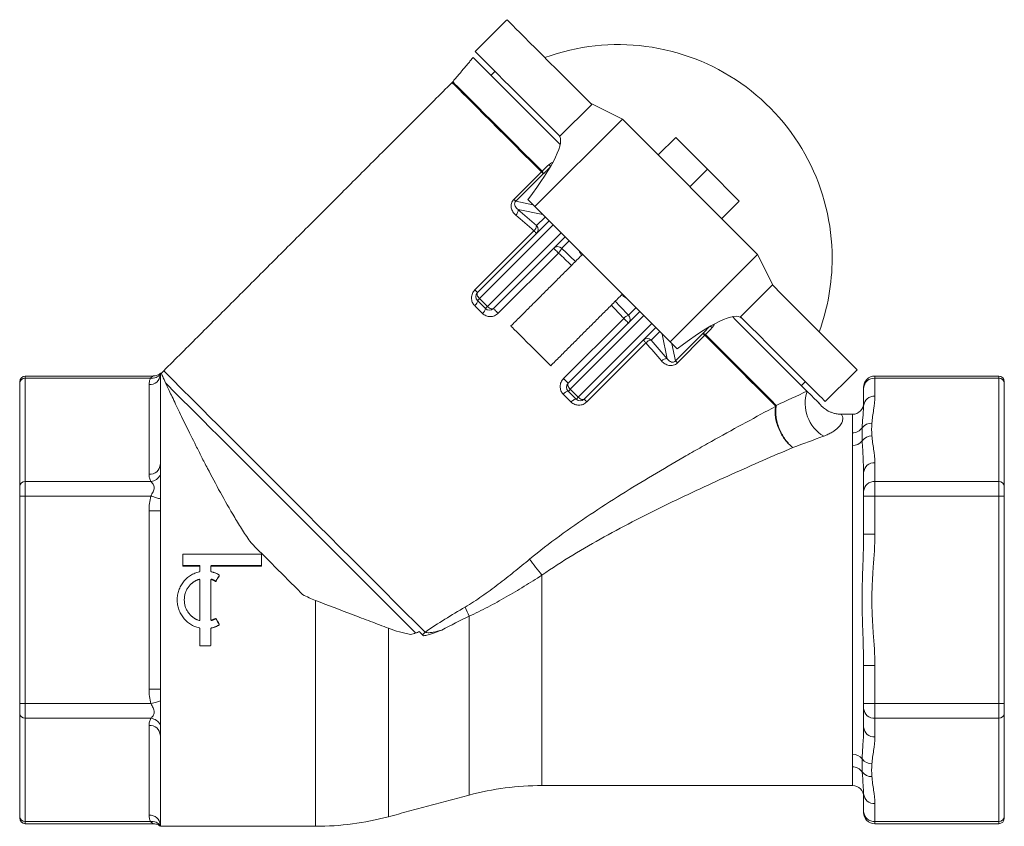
# Model space of a CAD drawing. Header units: millimetres. Extents: x 468 to 880, y 460 to 823.
# Tile 2 of 3: x 468 to 643, y 680 to 823. Entities that reach past the tile are written whole.
import ezdxf

# ---------------------------------------------------------------- set-up
doc = ezdxf.new("R2010")
doc.units = ezdxf.units.MM

msp = doc.modelspace()

# ---------------------------------------------------------------- linework, layer by layer
at = {"color": 7, "linetype": 'Continuous', "lineweight": 15}
for p, q in [((564.51, 802.28), (570.17, 807.93)), ((569.96, 808.14), (575.61, 805.32)), ((560.06, 789.76), (575.61, 805.32)), ((575.61, 805.32), (599.65, 781.28)), ((585.09, 802.07), (581.98, 798.96)), ((585.09, 802.07), (590.74, 796.41)), ((590.74, 796.41), (587.63, 793.3)), ((590.74, 796.41), (596.4, 790.75)), ((561.22, 795.95), (556.33, 791.06)), ((556.67, 790.71), (561.56, 795.6)), ((560.06, 789.76), (558.81, 791.01)), ((559.72, 790.1), (556.67, 790.71)), ((560.06, 789.76), (584.1, 765.72)), ((596.4, 790.75), (593.29, 787.64)), ((557.07, 789.25), (561.45, 788.36)), ((561.89, 787.92), (560.37, 786.4)), ((562.6, 787.22), (549.87, 774.49)), ((550.23, 773.43), (563.31, 786.51)), ((559.9, 785.47), (549.4, 774.96)), ((564.72, 785.1), (551.64, 772.01)), ((552.7, 771.66), (565.43, 784.39)), ((564.81, 782.35), (566.14, 783.68)), ((553.54, 770.82), (564.25, 781.52)), ((584.1, 765.72), (599.65, 781.28)), ((602.48, 775.62), (599.65, 781.28)), ((596.61, 770.18), (602.27, 775.84)), ((549.87, 773.07), (551.29, 771.66)), ((551.64, 772.01), (550.23, 773.43)), ((578.02, 771.8), (576.69, 770.48)), ((578.72, 771.1), (565.99, 758.37)), ((566.35, 757.31), (579.43, 770.39)), ((575.86, 769.91), (565.15, 759.21)), ((580.84, 768.97), (567.76, 755.89)), ((568.82, 755.54), (581.55, 768.27)), ((580.73, 766.03), (582.26, 767.56)), ((582.7, 767.12), (583.58, 762.74)), ((589.94, 767.23), (585.05, 762.34)), ((585.39, 761.99), (590.28, 766.89)), ((569.3, 755.06), (579.8, 765.57)), ((584.1, 765.72), (585.34, 764.47)), ((585.05, 762.34), (584.43, 765.39)), ((469.5, 759.65), (469.5, 759.26)), ((493.5, 760.04), (493.5, 760.11)), ((493.5, 759.87), (493.5, 760.04)), ((493.5, 743.91), (493.5, 759.87)), ((620.5, 759.65), (620.5, 759.26)), ((642.5, 759.26), (642.5, 759.65)), ((468.5, 758.39), (468.5, 758.65)), ((468.5, 758.39), (468.5, 740.04)), ((469.5, 740.91), (469.5, 759.26)), ((491.74, 759.26), (469.5, 759.26)), ((491.5, 742.18), (491.5, 758.13)), ((620.5, 759.26), (620.5, 756.07)), ((620.5, 759.26), (642.5, 759.26)), ((642.5, 759.26), (642.5, 740.91)), ((643.5, 758.65), (643.5, 758.39)), ((643.5, 740.04), (643.5, 758.39)), ((565.99, 756.95), (567.41, 755.54)), ((567.76, 755.89), (566.35, 757.31)), ((618.5, 757.52), (618.5, 757.65)), ((618.5, 754.34), (618.5, 757.52)), ((616.5, 749.55), (616.5, 752.86)), ((616.5, 692.43), (616.5, 747.3)), ((493.5, 742.05), (493.5, 743.91)), ((620.5, 744.24), (620.5, 740.91)), ((493.5, 737.82), (493.5, 742.05)), ((618.5, 739.17), (618.5, 742.5)), ((469.5, 738.31), (469.5, 740.91)), ((491.82, 740.91), (469.5, 740.91)), ((620.5, 740.91), (620.5, 738.31)), ((620.5, 740.91), (642.5, 740.91)), ((642.5, 740.91), (642.5, 738.31)), ((468.5, 740.04), (468.5, 738.31)), ((618.5, 738.31), (618.5, 739.17)), ((643.5, 738.31), (643.5, 740.04)), ((468.5, 738.31), (469.5, 738.31)), ((468.5, 738.31), (468.5, 701.42)), ((469.5, 701.42), (469.5, 738.31)), ((491.82, 738.31), (469.5, 738.31)), ((493.5, 735.71), (493.5, 737.82)), ((620.5, 738.31), (618.5, 738.31)), ((618.5, 731.53), (618.5, 738.31)), ((620.5, 738.31), (620.5, 731.53)), ((620.5, 738.31), (642.5, 738.31)), ((642.5, 738.31), (642.5, 701.42)), ((642.5, 738.31), (643.5, 738.31)), ((643.5, 701.42), (643.5, 738.31)), ((493.5, 735.71), (491.5, 735.71)), ((491.5, 704.02), (491.5, 735.71)), ((493.5, 704.02), (493.5, 735.71)), ((620.5, 731.53), (618.5, 731.53)), ((511.4, 728.01), (497.6, 728.01)), ((497.5, 727.91), (497.5, 726.09)), ((511.5, 727.91), (511.5, 726.09)), ((497.6, 725.99), (500.4, 725.99)), ((497.6, 725.84), (500.4, 725.84)), ((500.5, 725.89), (500.5, 724.95)), ((502.5, 725.89), (502.5, 724.95)), ((502.6, 725.99), (511.4, 725.99)), ((502.6, 725.84), (511.4, 725.84)), ((500.5, 723.43), (500.5, 719.86)), ((502.5, 723.43), (502.5, 719.86)), ((561.33, 724.25), (561.33, 686.86)), ((500.5, 719.86), (500.5, 716.3)), ((502.5, 719.86), (502.5, 716.3)), ((521.1, 719.74), (521.1, 679.61)), ((548.38, 716.97), (548.38, 685.16)), ((500.5, 714.77), (500.5, 711.82)), ((502.5, 714.77), (502.5, 711.82)), ((534.04, 714.82), (534.04, 681.32)), ((500.6, 711.72), (501.5, 711.72)), ((501.5, 711.72), (502.4, 711.72)), ((620.5, 708.2), (618.5, 708.2)), ((618.5, 701.42), (618.5, 708.2)), ((620.5, 708.2), (620.5, 701.42)), ((493.5, 704.02), (491.5, 704.02)), ((493.5, 701.91), (493.5, 704.02)), ((493.5, 697.68), (493.5, 701.91)), ((468.5, 701.42), (468.5, 699.68)), ((468.5, 701.42), (469.5, 701.42)), ((469.5, 698.82), (469.5, 701.42)), ((491.82, 701.42), (469.5, 701.42)), ((618.5, 700.55), (618.5, 701.42)), ((620.5, 701.42), (618.5, 701.42)), ((618.5, 697.22), (618.5, 700.55)), ((620.5, 701.42), (620.5, 698.82)), ((620.5, 701.42), (642.5, 701.42)), ((643.5, 701.42), (642.5, 701.42)), ((642.5, 701.42), (642.5, 698.82)), ((643.5, 699.68), (643.5, 701.42)), ((468.5, 699.68), (468.5, 681.34)), ((491.82, 698.82), (469.5, 698.82)), ((469.5, 680.47), (469.5, 698.82)), ((620.5, 698.82), (642.5, 698.82)), ((620.5, 698.82), (620.5, 695.49)), ((642.5, 698.82), (642.5, 680.47)), ((643.5, 681.34), (643.5, 699.68)), ((491.5, 681.6), (491.5, 697.55)), ((493.5, 695.81), (493.5, 697.68)), ((493.5, 679.86), (493.5, 695.81)), ((616.5, 686.86), (616.5, 690.18)), ((618.5, 682.2), (618.5, 685.39)), ((620.5, 683.66), (620.5, 680.47)), ((468.5, 681.07), (468.5, 681.34)), ((618.5, 682.07), (618.5, 682.2)), ((643.5, 681.34), (643.5, 681.07)), ((491.74, 680.47), (469.5, 680.47)), ((469.5, 680.47), (469.5, 680.07)), ((493.5, 679.69), (493.5, 679.86)), ((493.5, 679.61), (493.5, 679.69)), ((620.5, 680.47), (642.5, 680.47)), ((620.5, 680.47), (620.5, 680.07)), ((642.5, 680.07), (642.5, 680.47))]:
    msp.add_line(p, q, dxfattribs=at)
at = {"color": 7, "linetype": 'Continuous', "lineweight": 15, "flags": 128}
for points in [[(570.17, 807.93), (568.49, 809.61), (566.88, 811.22), (565.36, 812.74), (563.92, 814.19), (562.57, 815.53), (561.32, 816.78), (560.17, 817.93), (559.13, 818.97), (558.2, 819.9), (557.39, 820.71), (556.7, 821.4), (556.13, 821.97), (555.68, 822.42), (555.36, 822.74), (555.17, 822.93), (555.11, 823)], [(564.51, 802.28), (562.83, 803.96), (561.23, 805.56), (559.7, 807.09), (558.26, 808.53), (556.91, 809.88), (555.66, 811.13), (554.51, 812.27), (553.48, 813.31), (552.55, 814.24), (551.74, 815.05), (551.04, 815.75), (550.47, 816.32), (550.03, 816.76), (549.71, 817.08), (549.51, 817.28), (549.45, 817.34)], [(564.55, 800.82), (563.43, 801.94), (561.78, 803.6), (560.2, 805.18), (558.7, 806.67), (557.3, 808.08), (555.99, 809.39), (554.78, 810.6), (553.67, 811.7), (552.68, 812.7), (551.8, 813.57), (551.04, 814.33), (550.4, 814.97), (549.89, 815.49), (549.5, 815.87), (549.24, 816.13), (549.11, 816.26), (549.1, 816.28)], [(561.22, 795.95), (559.52, 797.65), (557.88, 799.29), (556.32, 800.85), (554.84, 802.33), (553.45, 803.72), (552.16, 805.01), (550.96, 806.21), (549.87, 807.3), (548.89, 808.28), (548.02, 809.15), (547.27, 809.9), (546.64, 810.53), (546.13, 811.04), (545.75, 811.42), (545.49, 811.68), (545.36, 811.81), (545.35, 811.82)], [(545.46, 811.95), (545.48, 811.94), (545.61, 811.81), (545.86, 811.55), (546.25, 811.17), (546.76, 810.66), (547.39, 810.03), (548.14, 809.28), (549.01, 808.41), (549.99, 807.43), (551.08, 806.33), (552.28, 805.14), (553.57, 803.84), (554.96, 802.45), (556.44, 800.97), (558, 799.41), (559.64, 797.78), (561.34, 796.07)], [(561.22, 795.95), (561.28, 795.89), (561.34, 795.83), (561.39, 795.78), (561.44, 795.73), (561.48, 795.69), (561.51, 795.65), (561.54, 795.63), (561.56, 795.6)], [(556.33, 791.06), (556.39, 791), (556.45, 790.94), (556.5, 790.89), (556.54, 790.84), (556.59, 790.8), (556.62, 790.76), (556.65, 790.73), (556.67, 790.71)], [(559.9, 785.47), (560, 785.37), (560.09, 785.28), (560.18, 785.19), (560.25, 785.12), (560.3, 785.07), (560.34, 785.03), (560.37, 785), (560.38, 784.99)], [(563.41, 782.37), (563.42, 782.35), (563.47, 782.3), (563.56, 782.22), (563.66, 782.11), (563.79, 781.98), (563.94, 781.83), (564.09, 781.68), (564.25, 781.52)], [(617.33, 760.77), (617.27, 760.84), (617.07, 761.03), (616.75, 761.35), (616.31, 761.79), (615.74, 762.37), (615.04, 763.06), (614.23, 763.87), (613.3, 764.8), (612.26, 765.84), (611.12, 766.98), (609.87, 768.23), (608.52, 769.58), (607.08, 771.02), (605.55, 772.55), (603.95, 774.16), (602.27, 775.84)], [(549.87, 774.49), (549.86, 774.5), (549.84, 774.52), (549.8, 774.56), (549.74, 774.62), (549.67, 774.69), (549.59, 774.77), (549.5, 774.86), (549.4, 774.96)], [(550.23, 773.43), (550.1, 773.57), (549.98, 773.73), (549.89, 773.88), (549.83, 774.03), (549.8, 774.17), (549.79, 774.3), (549.82, 774.41), (549.87, 774.49)], [(549.37, 772.17), (549.5, 772.31), (549.62, 772.45), (549.72, 772.59), (549.81, 772.73), (549.86, 772.85), (549.9, 772.94), (549.9, 773.02), (549.87, 773.07)], [(549.37, 772.17), (549.54, 772), (549.71, 771.82), (549.88, 771.65), (550.05, 771.48), (550.23, 771.31), (550.4, 771.13), (550.57, 770.96), (550.75, 770.79)], [(550.23, 773.43), (550.15, 773.35), (550.08, 773.28), (550.02, 773.22), (549.97, 773.17), (549.93, 773.13), (549.9, 773.1), (549.88, 773.08), (549.87, 773.07)], [(551.64, 772.01), (551.56, 771.94), (551.49, 771.87), (551.43, 771.81), (551.38, 771.76), (551.34, 771.71), (551.31, 771.68), (551.29, 771.67), (551.29, 771.66)], [(552.7, 771.66), (552.62, 771.61), (552.51, 771.58), (552.39, 771.58), (552.24, 771.62), (552.09, 771.68), (551.94, 771.77), (551.79, 771.88), (551.64, 772.01)], [(553.54, 770.82), (553.39, 770.97), (553.23, 771.13), (553.09, 771.27), (552.96, 771.4), (552.85, 771.51), (552.77, 771.59), (552.72, 771.64), (552.7, 771.66)], [(608.43, 756.94), (607.63, 757.74), (606.71, 758.66), (605.68, 759.69), (604.54, 760.83), (603.3, 762.07), (601.96, 763.42), (600.52, 764.85), (599, 766.38), (597.39, 767.98), (595.72, 769.66), (595.16, 770.22)], [(611.67, 755.11), (611.61, 755.18), (611.42, 755.37), (611.1, 755.69), (610.65, 756.14), (610.08, 756.71), (609.39, 757.4), (608.58, 758.21), (607.65, 759.14), (606.61, 760.18), (605.46, 761.33), (604.21, 762.58), (602.86, 763.93), (601.42, 765.37), (599.9, 766.89), (598.29, 768.5), (596.61, 770.18)], [(562.88, 761.48), (562.82, 761.55), (562.61, 761.75), (562.29, 762.07), (561.85, 762.51), (561.31, 763.05), (560.7, 763.66), (560.04, 764.32), (559.35, 765.01), (558.66, 765.7), (558, 766.37), (557.38, 766.98), (556.85, 767.51), (556.41, 767.95), (556.08, 768.28), (555.88, 768.48), (555.81, 768.55)], [(575.86, 769.91), (576.01, 769.76), (576.17, 769.61), (576.31, 769.46), (576.44, 769.33), (576.55, 769.22), (576.63, 769.14), (576.68, 769.09), (576.7, 769.07)], [(590.28, 766.89), (590.22, 766.95), (590.16, 767), (590.11, 767.06), (590.07, 767.1), (590.02, 767.14), (589.99, 767.18), (589.96, 767.21), (589.94, 767.23)], [(590.28, 766.89), (592.03, 765.13), (593.71, 763.46), (595.31, 761.86), (596.82, 760.35), (598.24, 758.93), (599.55, 757.62), (600.76, 756.41), (601.86, 755.31), (602.84, 754.33)], [(602.97, 754.44), (601.99, 755.43), (600.89, 756.52), (599.68, 757.74), (598.36, 759.05), (596.95, 760.47), (595.43, 761.98), (593.84, 763.58), (592.16, 765.26), (590.41, 767.01)], [(579.33, 766.04), (579.34, 766.03), (579.36, 766.01), (579.4, 765.97), (579.46, 765.91), (579.53, 765.84), (579.61, 765.76), (579.7, 765.67), (579.8, 765.57)], [(585.39, 761.99), (585.33, 762.05), (585.27, 762.11), (585.22, 762.16), (585.17, 762.21), (585.13, 762.25), (585.1, 762.29), (585.07, 762.32), (585.05, 762.34)], [(494.1, 760.58), (494.12, 760.56), (494.25, 760.43), (494.51, 760.17), (494.9, 759.78), (495.41, 759.27), (496.05, 758.63), (496.81, 757.87), (497.69, 756.99), (498.68, 756), (499.79, 754.89), (501, 753.68), (502.31, 752.37), (503.72, 750.96), (505.21, 749.47), (506.79, 747.89), (508.44, 746.24), (510.16, 744.52), (511.95, 742.73), (513.78, 740.9), (515.67, 739.01), (517.59, 737.09), (519.54, 735.14), (521.51, 733.17), (523.5, 731.18), (525.48, 729.2), (527.47, 727.21), (529.44, 725.24), (531.39, 723.29), (533.31, 721.37), (535.2, 719.48), (537.04, 717.64), (538.82, 715.86), (540.54, 714.14)], [(538.87, 713.98), (537.13, 715.72), (535.34, 717.51), (533.49, 719.36), (531.6, 721.25), (529.68, 723.17), (527.74, 725.11), (525.77, 727.08), (523.8, 729.05), (521.82, 731.03), (519.86, 732.99), (517.91, 734.94), (515.98, 736.87), (514.08, 738.77), (512.23, 740.62), (510.42, 742.43), (508.67, 744.18), (506.99, 745.86), (505.37, 747.48), (503.83, 749.02), (502.38, 750.47), (501.02, 751.83), (499.75, 753.1), (498.58, 754.27), (497.52, 755.33), (496.57, 756.28), (495.74, 757.11), (495.02, 757.83), (494.43, 758.42)], [(565.99, 758.37), (565.98, 758.38), (565.93, 758.43), (565.85, 758.52), (565.74, 758.62), (565.61, 758.75), (565.46, 758.9), (565.31, 759.05), (565.15, 759.21)], [(566.35, 757.31), (566.22, 757.45), (566.1, 757.6), (566.02, 757.76), (565.95, 757.91), (565.92, 758.05), (565.91, 758.18), (565.94, 758.28), (565.99, 758.37)], [(565.12, 756.41), (565.29, 756.24), (565.47, 756.07), (565.64, 755.89), (565.81, 755.72), (565.99, 755.55), (566.16, 755.37), (566.33, 755.2), (566.5, 755.03)], [(565.99, 756.95), (566, 756.96), (566.02, 756.98), (566.05, 757.01), (566.09, 757.05), (566.14, 757.1), (566.2, 757.16), (566.27, 757.23), (566.35, 757.31)], [(610.58, 754.79), (610.6, 754.78), (610.6, 754.78), (610.45, 754.93), (610.16, 755.22), (609.72, 755.65), (609.15, 756.23), (608.43, 756.94)], [(566.5, 755.03), (566.64, 755.16), (566.79, 755.29), (566.93, 755.39), (567.06, 755.47), (567.18, 755.53), (567.28, 755.56), (567.36, 755.56), (567.41, 755.54)], [(567.41, 755.54), (567.42, 755.54), (567.43, 755.56), (567.46, 755.59), (567.5, 755.63), (567.56, 755.68), (567.62, 755.75), (567.69, 755.82), (567.76, 755.89)], [(568.82, 755.54), (568.74, 755.48), (568.63, 755.46), (568.51, 755.46), (568.37, 755.5), (568.22, 755.56), (568.06, 755.65), (567.91, 755.76), (567.76, 755.89)], [(569.3, 755.06), (569.2, 755.16), (569.11, 755.26), (569.02, 755.34), (568.95, 755.41), (568.9, 755.46), (568.86, 755.51), (568.83, 755.53), (568.82, 755.54)], [(493.5, 737.82), (493.36, 737.86), (493.19, 737.91), (493, 737.96), (492.79, 738.02), (492.57, 738.09), (492.33, 738.16), (492.08, 738.23), (491.82, 738.31)], [(518.79, 720.82), (517.63, 721.98), (516.47, 723.14), (515.31, 724.29), (514.16, 725.45), (513.01, 726.6), (511.87, 727.74), (510.73, 728.87), (509.61, 730)], [(540.06, 713.69), (540, 713.75), (539.93, 713.82), (539.86, 713.89), (539.8, 713.95), (539.73, 714.02), (539.66, 714.09), (539.6, 714.15), (539.53, 714.22)], [(493.5, 701.91), (493.36, 701.87), (493.19, 701.82), (493, 701.76), (492.79, 701.7), (492.57, 701.64), (492.33, 701.57), (492.08, 701.49), (491.82, 701.42)]]:
    msp.add_lwpolyline(points, dxfattribs=at)
at = {"color": 7, "linetype": 'Continuous', "lineweight": 15}
for centre, radius, start, end in [((574.9, 780.57), 38, 0, 110.0989), ((543.93, 813.24), 2, 315, 320), ((560.67, 795.56), 2.56, 31.6428, 41.2687), ((559.91, 794.77), 1.93, 27.5229, 42.3247), ((555.9, 789.13), 1.18, 311.246, 5.5398), ((559.01, 786.49), 1.35, 310.8555, 355.9095), ((559.67, 785.69), 0.992, 315.4415, 45.4354), ((564.1, 781.66), 0.992, 44.5649, 134.5582), ((562.9, 783.04), 2.03, 311.6451, 340.2968), ((574.9, 780.57), 38, 339.9011, 0), ((550.58, 773.78), 1, 135, 225), ((550.04, 771.83), 1.26, 304.1794, 352.4179), ((551.99, 772.37), 1, 225, 315), ((577.37, 768.57), 2.03, 109.7032, 138.3549), ((575.99, 769.77), 0.992, 315.4418, 45.4351), ((589.9, 766.33), 2.56, 48.7313, 58.3572), ((589.11, 765.58), 1.93, 47.6753, 62.4771), ((580.02, 765.34), 0.992, 44.5646, 134.5585), ((580.83, 764.68), 1.35, 94.0905, 139.1445), ((583.47, 761.57), 1.18, 84.4602, 138.754), ((469.5, 758.65), 1, 90, 180), ((491.62, 760.01), 1.88, 266.2303, 355.6536), ((492.03, 760.97), 1.73, 260.3015, 327.6845), ((497.64, 757.04), 5, 135, 142.1139), ((620.5, 757.65), 2, 90, 180), ((642.5, 758.65), 1, 0, 90), ((469.44, 758.32), 0.941, 86.2302, 175.6539), ((566.7, 757.66), 1, 135, 225), ((620.37, 757.38), 1.88, 86.2302, 175.654), ((642.56, 758.32), 0.941, 4.3454, 93.7707), ((566.16, 755.71), 1.26, 97.5821, 145.8206), ((614.97, 754.82), 6.87, 162.0369, 238.6776), ((620.37, 754.19), 1.88, 86.2303, 175.6539), ((568.12, 756.25), 1, 225, 315), ((604.43, 752.74), 2.25, 130.5452, 134.998), ((603.65, 752.67), 1.76, 112.5412, 116.5868), ((616.5, 754.86), 2, 270, 0), ((619.87, 749.26), 2.02, 87.3823, 144.0364), ((616.53, 751.6), 2.05, 268.997, 325.8238), ((619.96, 746.91), 2.11, 90.0349, 145.0079), ((616.56, 749.4), 2.1, 268.4146, 322.7922), ((491.62, 744.06), 1.88, 266.2303, 355.6537), ((620.37, 742.36), 1.88, 86.2302, 175.6539), ((491.48, 743.22), 2.33, 278.3092, 329.8822), ((469.44, 739.97), 0.941, 86.2304, 175.6537), ((620.37, 739.03), 1.88, 86.2303, 175.6539), ((642.56, 739.97), 0.941, 4.3456, 93.7705), ((600.36, 756.48), 50.62, 215.4689, 219.5441), ((566.79, 726.2), 20.59, 201.7105, 206.6425), ((533.88, 720.8), 9.43, 311.0007, 315.005), ((620.37, 700.69), 1.88, 184.3461, 273.7697), ((469.44, 699.76), 0.941, 184.3463, 273.7696), ((491.48, 696.51), 2.33, 30.1178, 81.6908), ((642.56, 699.76), 0.941, 266.2295, 355.6544), ((491.62, 695.67), 1.88, 4.3463, 93.7697), ((620.37, 697.37), 1.88, 184.3461, 273.7698), ((616.56, 690.33), 2.1, 37.2078, 91.5854), ((619.96, 692.81), 2.11, 214.9921, 269.9651), ((616.53, 688.13), 2.05, 34.1762, 91.003), ((619.87, 690.47), 2.02, 215.9636, 272.6177), ((561.33, 636.86), 50, 90, 105), ((616.5, 684.86), 2, 0, 90), ((620.37, 685.53), 1.88, 184.3461, 273.7697), ((469.44, 681.41), 0.941, 184.3461, 273.7698), ((469.5, 681.07), 1, 180, 270), ((491.62, 679.72), 1.88, 4.3464, 93.7697), ((521.1, 729.61), 50, 270, 285), ((620.37, 682.35), 1.88, 184.346, 273.7698), ((620.5, 682.07), 2, 180, 270), ((642.56, 681.41), 0.941, 266.2293, 355.6546), ((642.5, 681.07), 1, 270, 0), ((492.03, 678.76), 1.73, 32.3155, 99.6985)]:
    msp.add_arc(centre, radius, start, end, dxfattribs=at)
for centre, major_axis, ratio, start_param, end_param in [((543.09, 781.27), (21.21, 21.21), 0.176327, 5.35589, 6.283185), ((564.67, 770.33), (-30.41, 30.41), 0.180428, 5.045805, 5.152479), ((565.36, 771.03), (31.11, -31.11), 0.176327, 1.904212, 2.010887), ((565.36, 771.03), (31.11, -31.11), 0.176327, 1.684679, 1.762885), ((564.67, 770.33), (-30.41, 30.41), 0.180428, 4.828932, 4.904477), ((572.39, 778.06), (-4.53, 4.53), 0.176327, 0.404064, 0.674131), ((572.39, 778.06), (-4.53, 4.53), 0.176327, 2.467462, 2.737529), ((564.67, 770.33), (-30.41, 30.41), 0.180428, 4.520301, 4.595846), ((565.36, 771.03), (31.11, -31.11), 0.176327, 1.378708, 1.456914), ((575.61, 748.75), (21.21, 21.21), 0.176327, 0, 0.927295), ((564.67, 770.33), (-30.41, 30.41), 0.180428, 4.272299, 4.378973), ((565.36, 771.03), (31.11, -31.11), 0.176327, 1.130706, 1.23738)]:
    msp.add_ellipse(centre, major_axis=major_axis, ratio=ratio, start_param=start_param, end_param=end_param, dxfattribs=at)
for points, degree in [([(555.11, 823), (549.45, 817.34)], 1), ([(549.1, 816.28), (545.46, 811.95)], 1), ([(552.98, 813.8), (552.28, 813.1)], 1), ([(545.35, 811.82), (494.1, 760.58)], 1), ([(562.59, 797.25), (562.17, 796.86), (561.76, 796.47), (561.34, 796.07)], 3), ([(561.63, 795.66), (562.69, 796.66)], 1), ([(561.34, 796.07), (561.3, 796.03), (561.26, 795.99), (561.22, 795.95)], 3), ([(561.56, 795.6), (561.59, 795.62), (561.61, 795.64), (561.63, 795.66)], 3), ([(568.54, 781.28), (555.81, 768.55)], 1), ([(562.88, 761.48), (575.61, 774.21)], 1), ([(591, 768.36), (590, 767.29)], 1), ([(590.41, 767.01), (590.8, 767.42), (591.19, 767.84), (591.58, 768.26)], 3), ([(590, 767.29), (589.98, 767.27), (589.96, 767.25), (589.94, 767.23)], 3), ([(590.28, 766.89), (590.32, 766.93), (590.37, 766.97), (590.41, 767.01)], 3), ([(492.22, 759.65), (469.5, 759.65)], 1), ([(493.69, 760.11), (493.5, 760.11)], 1), ([(611.67, 755.11), (617.33, 760.77)], 1), ([(642.5, 759.65), (620.5, 759.65)], 1), ([(607.43, 757.94), (608.14, 758.65)], 1), ([(602.97, 754.44), (604.85, 755.3), (606.67, 756.14), (608.43, 756.94)], 3), ([(602.86, 754.25), (602.87, 754.28), (602.86, 754.31), (602.84, 754.33)], 3), ([(602.97, 754.44), (602.98, 754.41), (602.98, 754.36), (602.97, 754.3)], 3), ([(618.49, 754.17), (618.5, 754.34)], 1), ([(616.5, 752.86), (614.53, 752.86)], 1), ([(619.96, 751.28), (619.9, 750.53), (619.9, 749.78), (619.96, 749.03)], 3), ([(611.39, 748.96), (609.65, 748.31), (607.81, 747.64), (605.93, 746.95)], 3), ([(618.5, 742.5), (618.49, 742.66)], 1), ([(618.49, 731.22), (618.5, 731.53)], 1), ([(497.5, 726.09), (497.5, 726.04), (497.5, 725.99), (497.5, 725.94)], 3), ([(497.6, 725.99), (497.6, 725.94), (497.6, 725.89), (497.6, 725.84)], 3), ([(500.4, 725.99), (500.4, 725.94), (500.4, 725.89), (500.4, 725.84)], 3), ([(500.5, 725.89), (500.5, 725.84), (500.5, 725.79), (500.5, 725.74)], 3), ([(502.5, 725.89), (502.5, 725.84), (502.5, 725.79), (502.5, 725.74)], 3), ([(502.6, 725.99), (502.6, 725.94), (502.6, 725.89), (502.6, 725.84)], 3), ([(511.4, 725.99), (511.4, 725.94), (511.4, 725.89), (511.4, 725.84)], 3), ([(511.5, 726.09), (511.5, 726.04), (511.5, 725.99), (511.5, 725.94)], 3), ([(500.37, 723.43), (500.37, 723.46), (500.37, 723.49), (500.37, 723.52)], 3), ([(500.5, 723.34), (500.5, 723.37), (500.5, 723.4), (500.5, 723.43)], 3), ([(502.63, 723.52), (502.63, 723.49), (502.63, 723.46), (502.63, 723.43)], 3), ([(502.63, 723.43), (502.86, 723.36), (503.08, 723.27), (503.29, 723.15)], 3), ([(503.29, 723.24), (503.29, 723.21), (503.29, 723.18), (503.29, 723.15)], 3), ([(503.42, 723.28), (503.6, 723.58), (503.77, 723.89), (503.95, 724.2)], 3), ([(503.42, 723.19), (503.6, 723.49), (503.77, 723.8), (503.95, 724.1)], 3), ([(503.42, 723.28), (503.42, 723.25), (503.42, 723.22), (503.42, 723.19)], 3), ([(503.95, 724.2), (503.95, 724.17), (503.95, 724.13), (503.95, 724.1)], 3), ([(521.1, 719.74), (520.3, 720.05), (519.53, 720.41), (518.79, 720.82)], 3), ([(503.29, 716.57), (503.08, 716.46), (502.86, 716.36), (502.63, 716.29)], 3), ([(502.63, 716.2), (502.63, 716.23), (502.63, 716.26), (502.63, 716.29)], 3), ([(503.29, 716.49), (503.29, 716.52), (503.29, 716.54), (503.29, 716.57)], 3), ([(503.42, 716.45), (503.42, 716.48), (503.42, 716.51), (503.42, 716.53)], 3), ([(503.95, 715.63), (503.77, 715.93), (503.6, 716.23), (503.42, 716.53)], 3), ([(503.95, 715.52), (503.77, 715.83), (503.6, 716.14), (503.42, 716.45)], 3), ([(548.38, 716.97), (546.75, 716.18), (545.13, 715.37), (543.52, 714.5)], 3), ([(503.95, 715.52), (503.95, 715.56), (503.95, 715.59), (503.95, 715.63)], 3), ([(539.53, 714.22), (539.31, 714.13), (539.09, 714.05), (538.87, 713.98)], 3), ([(537.98, 713.72), (538.28, 713.8), (538.57, 713.89), (538.87, 713.98)], 3), ([(540.26, 713.49), (540.19, 713.56), (540.13, 713.62), (540.06, 713.69)], 3), ([(618.5, 708.2), (618.49, 708.63)], 1), ([(619.96, 690.7), (619.9, 689.95), (619.9, 689.2), (619.96, 688.44)], 3), ([(561.33, 686.86), (616.5, 686.86)], 1), ([(534.04, 681.32), (548.38, 685.16)], 1), ([(618.5, 685.39), (618.49, 685.53)], 1), ([(469.5, 680.07), (492.22, 680.07)], 1), ([(493.5, 679.61), (521.1, 679.61)], 1), ([(620.5, 680.07), (642.5, 680.07)], 1)]:
    msp.add_open_spline(points, degree=degree, dxfattribs=at)
for points, knots in [([(563.21, 797.61), (563.07, 797.56), (562.85, 797.48), (562.66, 797.31), (562.59, 797.25)], [0, 0, 0, 0, 0.6088116, 1, 1, 1, 1]), ([(556.68, 788.25), (556.48, 788.42), (556.31, 788.61), (556.1, 788.93), (556.04, 789.05), (555.94, 789.29), (555.91, 789.41), (555.85, 789.67), (555.84, 789.8), (555.85, 790.07), (555.87, 790.2), (555.94, 790.47), (555.99, 790.6), (556.14, 790.84), (556.22, 790.95), (556.33, 791.06)], [0, 0, 0, 0, 0.25, 0.25, 0.375, 0.375, 0.5, 0.5, 0.625, 0.625, 0.75, 0.75, 0.875, 0.875, 1, 1, 1, 1]), ([(556.67, 790.71), (556.6, 790.65), (556.55, 790.57), (556.48, 790.41), (556.46, 790.33), (556.45, 790.09), (556.49, 789.95), (556.61, 789.71), (556.69, 789.6), (556.86, 789.41), (556.96, 789.32), (557.07, 789.25)], [0, 0, 0, 0, 0.125, 0.125, 0.25, 0.25, 0.5, 0.5, 0.75, 0.75, 1, 1, 1, 1]), ([(549.37, 772.17), (549.27, 772.26), (549.19, 772.36), (549.05, 772.57), (548.99, 772.68), (548.9, 772.92), (548.86, 773.04), (548.81, 773.29), (548.8, 773.42), (548.8, 773.68), (548.82, 773.81), (548.87, 774.06), (548.91, 774.19), (549.06, 774.55), (549.21, 774.78), (549.4, 774.96)], [0, 0, 0, 0, 0.125, 0.125, 0.25, 0.25, 0.375, 0.375, 0.5, 0.5, 0.625, 0.625, 0.75, 0.75, 1, 1, 1, 1]), ([(553.54, 770.82), (553.45, 770.73), (553.35, 770.64), (553.13, 770.5), (553.02, 770.43), (552.78, 770.33), (552.65, 770.29), (552.4, 770.24), (552.27, 770.22), (551.88, 770.22), (551.62, 770.27), (551.15, 770.46), (550.93, 770.6), (550.75, 770.79)], [0, 0, 0, 0, 0.125, 0.125, 0.25, 0.25, 0.375, 0.375, 0.5, 0.5, 0.75, 0.75, 1, 1, 1, 1]), ([(591.58, 768.26), (591.71, 768.41), (591.88, 768.6), (591.93, 768.83), (591.94, 768.87)], [0, 0, 0, 0, 0.8042194, 1, 1, 1, 1]), ([(585.39, 761.99), (585.29, 761.89), (585.18, 761.8), (584.93, 761.66), (584.8, 761.61), (584.54, 761.53), (584.4, 761.51), (584.13, 761.51), (584, 761.52), (583.74, 761.57), (583.62, 761.61), (583.38, 761.71), (583.26, 761.77), (582.94, 761.98), (582.75, 762.15), (582.58, 762.34)], [0, 0, 0, 0, 0.125, 0.125, 0.25, 0.25, 0.375, 0.375, 0.5, 0.5, 0.625, 0.625, 0.75, 0.75, 1, 1, 1, 1]), ([(583.58, 762.74), (583.66, 762.63), (583.74, 762.53), (583.94, 762.36), (584.04, 762.28), (584.29, 762.16), (584.42, 762.12), (584.66, 762.12), (584.74, 762.14), (584.91, 762.21), (584.98, 762.27), (585.05, 762.34)], [0, 0, 0, 0, 0.25, 0.25, 0.5, 0.5, 0.75, 0.75, 0.875, 0.875, 1, 1, 1, 1]), ([(491.74, 759.26), (491.91, 759.41), (492.15, 759.62), (492.21, 759.65), (492.22, 759.65)], [0, 0, 0, 0, 0.702076, 1, 1, 1, 1]), ([(493.59, 760.19), (493.59, 760.2), (493.6, 760.2), (493.58, 760.18), (493.56, 760.17), (493.54, 760.15), (493.51, 760.12), (493.42, 760.05), (493.24, 759.92), (492.94, 759.78), (492.59, 759.67), (492.34, 759.67), (492.22, 759.67)], [0, 0, 0, 0, 0.089313, 0.217416, 0.297047, 0.320092, 0.33848, 0.368921, 0.483297, 0.645782, 0.843313, 1, 1, 1, 1]), ([(494.43, 758.42), (494.24, 758.85), (493.85, 759.71), (493.73, 760.02), (493.68, 760.15), (493.69, 760.11), (493.69, 760.11)], [0, 0, 0, 0, 0.427065, 0.862455, 0.999562, 1, 1, 1, 1]), ([(491.5, 758.13), (491.5, 758.32), (491.52, 758.51), (491.59, 758.89), (491.65, 759.07), (491.74, 759.26)], [0, 0, 0, 0, 0.5, 0.5, 1, 1, 1, 1]), ([(509.61, 730), (509.09, 730.74), (508.59, 731.5), (507.62, 733.01), (507.16, 733.77), (505.81, 736.02), (504.96, 737.5), (503.36, 740.41), (502.6, 741.84), (501.51, 743.94), (501.16, 744.62), (500.48, 745.96), (500.15, 746.61), (499.2, 748.5), (498.61, 749.7), (497.79, 751.39), (497.52, 751.93), (497.02, 752.97), (496.77, 753.48), (496.09, 754.92), (495.68, 755.77), (494.98, 757.26), (494.67, 757.9), (494.43, 758.42)], [0, 0, 0, 0, 0.0625, 0.0625, 0.125, 0.125, 0.25, 0.25, 0.375, 0.375, 0.4375, 0.4375, 0.5, 0.5, 0.625, 0.625, 0.6875, 0.6875, 0.75, 0.75, 0.875, 0.875, 1, 1, 1, 1]), ([(565.12, 756.41), (565.03, 756.5), (564.95, 756.6), (564.81, 756.81), (564.75, 756.93), (564.65, 757.17), (564.62, 757.29), (564.57, 757.54), (564.56, 757.67), (564.56, 758.06), (564.61, 758.32), (564.82, 758.8), (564.97, 759.02), (565.15, 759.21)], [0, 0, 0, 0, 0.125, 0.125, 0.25, 0.25, 0.375, 0.375, 0.5, 0.5, 0.75, 0.75, 1, 1, 1, 1]), ([(620.5, 756.07), (620.5, 755.27), (620.39, 754.47), (620.15, 752.88), (620.02, 752.08), (619.96, 751.28)], [0, 0, 0, 0, 0.5, 0.5, 1, 1, 1, 1]), ([(569.3, 755.06), (569.2, 754.97), (569.1, 754.88), (568.88, 754.74), (568.77, 754.67), (568.52, 754.57), (568.4, 754.53), (568.14, 754.48), (568.01, 754.47), (567.63, 754.47), (567.37, 754.52), (567.02, 754.66), (566.9, 754.72), (566.69, 754.86), (566.59, 754.94), (566.5, 755.03)], [0, 0, 0, 0, 0.125, 0.125, 0.25, 0.25, 0.375, 0.375, 0.5, 0.5, 0.75, 0.75, 0.875, 0.875, 1, 1, 1, 1]), ([(602.97, 754.3), (602.91, 754.04), (602.87, 753.76), (602.86, 753.14), (602.88, 752.81), (602.97, 752.13), (603.04, 751.78), (603.23, 751.06), (603.35, 750.71), (603.64, 750), (603.8, 749.65), (604.07, 749.15), (604.17, 748.99), (604.36, 748.68), (604.47, 748.52), (604.78, 748.08), (605, 747.81), (605.34, 747.45), (605.46, 747.34), (605.7, 747.13), (605.81, 747.03), (605.93, 746.95)], [0, 0, 0, 0, 0.125, 0.125, 0.25, 0.25, 0.375, 0.375, 0.5, 0.5, 0.625, 0.625, 0.6875, 0.6875, 0.75, 0.75, 0.875, 0.875, 0.9375, 0.9375, 1, 1, 1, 1]), ([(614.53, 752.88), (614.39, 752.87), (614.03, 752.87), (613.46, 752.97), (612.87, 753.14), (612.35, 753.36), (611.9, 753.6), (611.55, 753.85), (611.28, 754.07), (611.09, 754.24), (610.98, 754.35), (610.91, 754.42), (610.84, 754.5), (610.74, 754.6), (610.64, 754.72), (610.57, 754.83), (610.54, 754.87)], [0, 0, 0, 0, 0.073286, 0.18748, 0.293772, 0.391256, 0.478625, 0.554132, 0.61527, 0.657375, 0.685828, 0.706856, 0.73735, 0.801062, 0.918258, 1, 1, 1, 1]), ([(559.13, 727.1), (560.88, 728.54), (562.65, 729.9), (566.24, 732.53), (568.06, 733.79), (571.72, 736.25), (573.56, 737.44), (577.27, 739.76), (579.12, 740.89), (582.84, 743.11), (584.71, 744.2), (587.5, 745.81), (588.43, 746.34), (590.28, 747.38), (591.21, 747.9), (593.96, 749.43), (595.78, 750.43), (599.36, 752.38), (601.13, 753.33), (602.86, 754.25)], [0, 0, 0, 0, 0.125, 0.125, 0.25, 0.25, 0.375, 0.375, 0.5, 0.5, 0.625, 0.625, 0.6875, 0.6875, 0.75, 0.75, 0.875, 0.875, 1, 1, 1, 1]), ([(602.86, 754.25), (602.79, 753.99), (602.76, 753.7), (602.74, 753.09), (602.76, 752.76), (602.85, 752.08), (602.93, 751.73), (603.13, 751.01), (603.25, 750.66), (603.55, 749.96), (603.72, 749.61), (604, 749.12), (604.1, 748.96), (604.3, 748.65), (604.41, 748.5), (604.74, 748.06), (604.97, 747.8), (605.32, 747.44), (605.44, 747.33), (605.69, 747.13), (605.81, 747.03), (605.93, 746.95)], [0, 0, 0, 0, 0.125, 0.125, 0.25, 0.25, 0.375, 0.375, 0.5, 0.5, 0.625, 0.625, 0.6875, 0.6875, 0.75, 0.75, 0.875, 0.875, 0.9375, 0.9375, 1, 1, 1, 1]), ([(614.53, 752.86), (614.53, 752.86), (614.55, 752.84), (614.62, 752.75), (614.66, 752.68), (614.78, 752.4), (614.84, 752.13), (614.74, 751.68), (614.71, 751.58), (614.62, 751.37), (614.57, 751.27), (614.36, 750.93), (614.17, 750.68), (613.77, 750.3), (613.62, 750.17), (613.28, 749.92), (613.09, 749.79), (612.68, 749.54), (612.45, 749.41), (611.95, 749.18), (611.68, 749.06), (611.39, 748.96)], [0, 0, 0, 0, 0.125, 0.125, 0.25, 0.25, 0.5, 0.5, 0.5625, 0.5625, 0.625, 0.625, 0.75, 0.75, 0.8125, 0.8125, 0.875, 0.875, 0.9375, 0.9375, 1, 1, 1, 1]), ([(618.23, 750.45), (618.27, 751.05), (618.37, 752.44), (618.44, 753.55), (618.49, 754.17)], [0, 0, 0, 0, 0.43557, 1, 1, 1, 1]), ([(616.5, 747.3), (616.5, 747.72), (616.5, 748.11), (616.5, 748.87), (616.5, 749.22), (616.5, 749.55)], [0, 0, 0, 0, 0.5, 0.5, 1, 1, 1, 1]), ([(618.23, 748.13), (618.21, 748.54), (618.21, 748.94), (618.21, 749.71), (618.21, 750.09), (618.23, 750.45)], [0, 0, 0, 0, 0.5, 0.5, 1, 1, 1, 1]), ([(619.96, 749.03), (620.02, 748.23), (620.15, 747.43), (620.39, 745.84), (620.5, 745.04), (620.5, 744.24)], [0, 0, 0, 0, 0.5, 0.5, 1, 1, 1, 1]), ([(618.49, 742.66), (618.47, 743.44), (618.41, 745.4), (618.3, 747.1), (618.23, 748.13)], [0, 0, 0, 0, 0.400361, 1, 1, 1, 1]), ([(605.93, 746.95), (604.17, 746.19), (602.37, 745.42), (598.74, 743.83), (596.9, 743.02), (593.19, 741.35), (591.32, 740.49), (587.55, 738.74), (585.66, 737.85), (581.87, 736), (579.96, 735.05), (576.16, 733.1), (574.26, 732.1), (570.51, 730.01), (568.64, 728.94), (564.95, 726.68), (563.12, 725.5), (561.33, 724.25)], [0, 0, 0, 0, 0.125, 0.125, 0.25, 0.25, 0.375, 0.375, 0.5, 0.5, 0.625, 0.625, 0.75, 0.75, 0.875, 0.875, 1, 1, 1, 1]), ([(491.82, 740.91), (491.7, 741.12), (491.62, 741.33), (491.52, 741.75), (491.5, 741.96), (491.5, 742.18)], [0, 0, 0, 0, 0.5, 0.5, 1, 1, 1, 1]), ([(491.82, 738.31), (491.95, 738.56), (492.08, 738.81), (492.32, 739.3), (492.42, 739.56), (492.42, 740.05), (492.32, 740.27), (492.08, 740.63), (491.94, 740.78), (491.82, 740.91)], [0, 0, 0, 0, 0.25, 0.25, 0.5, 0.5, 0.75, 0.75, 1, 1, 1, 1]), ([(491.5, 735.71), (491.5, 736.15), (491.52, 736.59), (491.62, 737.45), (491.7, 737.88), (491.82, 738.31)], [0, 0, 0, 0, 0.5, 0.5, 1, 1, 1, 1]), ([(620.5, 731.53), (620.5, 729.58), (620.35, 727.63), (620.14, 724.72), (620.08, 723.75), (619.99, 721.8), (619.96, 720.83), (619.96, 718.89), (619.99, 717.92), (620.08, 715.97), (620.14, 715), (620.35, 712.09), (620.5, 710.15), (620.5, 708.2)], [0, 0, 0, 0, 0.25, 0.25, 0.375, 0.375, 0.5, 0.5, 0.625, 0.625, 0.75, 0.75, 1, 1, 1, 1]), ([(618.49, 708.63), (618.47, 709.81), (618.43, 712.3), (618.27, 716.15), (618.21, 720.18), (618.29, 724.24), (618.44, 727.93), (618.48, 730.25), (618.49, 731.22)], [0, 0, 0, 0, 0.157134, 0.333745, 0.510321, 0.689739, 0.869192, 1, 1, 1, 1]), ([(497.6, 728.01), (497.59, 728.01), (497.57, 728.01), (497.55, 728), (497.52, 727.98), (497.5, 727.95), (497.5, 727.92), (497.5, 727.91)], [0, 0, 0, 0, 0.171178, 0.332927, 0.496732, 0.743847, 1, 1, 1, 1]), ([(511.5, 727.91), (511.5, 727.92), (511.5, 727.93), (511.49, 727.96), (511.47, 727.98), (511.44, 728), (511.41, 728.01), (511.4, 728.01)], [0, 0, 0, 0, 0.175201, 0.339791, 0.504711, 0.749456, 1, 1, 1, 1]), ([(547.66, 718.58), (548.69, 719.18), (549.68, 719.84), (551.63, 721.2), (552.58, 721.91), (554.48, 723.35), (555.42, 724.09), (557.28, 725.58), (558.21, 726.34), (559.13, 727.1)], [0, 0, 0, 0, 0.25, 0.25, 0.5, 0.5, 0.75, 0.75, 1, 1, 1, 1]), ([(500.42, 724.85), (500.28, 724.82), (500.01, 724.74), (499.61, 724.6), (499.23, 724.43), (498.86, 724.22), (498.51, 723.97), (498.07, 723.61), (497.58, 723.08), (497.11, 722.36), (496.76, 721.57), (496.55, 720.73), (496.47, 719.86), (496.55, 719), (496.76, 718.16), (497.11, 717.36), (497.58, 716.64), (498.17, 716.02), (498.85, 715.5), (499.48, 715.17), (500.01, 714.98), (500.28, 714.91), (500.42, 714.87)], [0, 0, 0, 0, 0.030928, 0.061778, 0.092282, 0.123686, 0.154719, 0.185966, 0.24834, 0.311014, 0.37389, 0.436929, 0.500053, 0.563176, 0.626215, 0.689092, 0.751756, 0.81399, 0.876307, 0.938283, 0.969156, 1, 1, 1, 1]), ([(497.5, 726.09), (497.5, 726.08), (497.5, 726.06), (497.51, 726.04), (497.53, 726.02), (497.56, 725.99), (497.59, 725.99), (497.6, 725.99)], [0, 0, 0, 0, 0.175201, 0.339791, 0.504711, 0.749456, 1, 1, 1, 1]), ([(497.5, 725.94), (497.5, 725.91), (497.51, 725.89), (497.55, 725.85), (497.57, 725.84), (497.6, 725.84)], [0, 0, 0, 0, 0.5, 0.5, 1, 1, 1, 1]), ([(500.4, 725.99), (500.41, 725.99), (500.43, 725.99), (500.45, 725.98), (500.47, 725.96), (500.49, 725.93), (500.5, 725.9), (500.5, 725.89)], [0, 0, 0, 0, 0.1711785, 0.3329266, 0.4967317, 0.7438475, 1, 1, 1, 1]), ([(500.5, 724.95), (500.5, 724.94), (500.5, 724.92), (500.48, 724.89), (500.45, 724.87), (500.43, 724.86), (500.42, 724.85)], [0, 0, 0, 0, 0.258121, 0.503382, 0.749289, 1, 1, 1, 1]), ([(502.5, 725.89), (502.5, 725.9), (502.5, 725.92), (502.51, 725.94), (502.53, 725.96), (502.56, 725.98), (502.59, 725.99), (502.6, 725.99)], [0, 0, 0, 0, 0.175201, 0.339791, 0.504711, 0.749456, 1, 1, 1, 1]), ([(502.58, 724.85), (502.57, 724.86), (502.54, 724.87), (502.52, 724.89), (502.5, 724.92), (502.5, 724.94), (502.5, 724.95)], [0, 0, 0, 0, 0.253048, 0.496296, 0.744278, 1, 1, 1, 1]), ([(503.91, 724.34), (503.85, 724.38), (503.73, 724.44), (503.54, 724.53), (503.36, 724.61), (503.17, 724.68), (502.97, 724.75), (502.78, 724.81), (502.64, 724.84), (502.58, 724.85)], [0, 0, 0, 0, 0.143783, 0.286848, 0.42944, 0.571803, 0.714186, 0.856837, 1, 1, 1, 1]), ([(511.4, 725.99), (511.41, 725.99), (511.43, 725.99), (511.45, 726), (511.47, 726.02), (511.49, 726.05), (511.5, 726.08), (511.5, 726.09)], [0, 0, 0, 0, 0.171178, 0.332927, 0.496732, 0.743847, 1, 1, 1, 1]), ([(511.4, 725.84), (511.43, 725.84), (511.45, 725.85), (511.49, 725.89), (511.5, 725.91), (511.5, 725.94)], [0, 0, 0, 0, 0.5, 0.5, 1, 1, 1, 1]), ([(500.37, 716.2), (500.24, 716.25), (500.15, 716.28), (500.09, 716.31), (500.09, 716.31), (500.08, 716.31), (500.08, 716.31), (500.08, 716.31), (500.08, 716.31), (500.07, 716.32), (500.06, 716.32), (500.04, 716.33), (500.03, 716.33), (500, 716.35), (499.97, 716.36), (499.91, 716.39), (499.86, 716.41), (499.81, 716.43), (499.8, 716.44), (499.78, 716.45), (499.77, 716.46), (499.73, 716.47), (499.71, 716.49), (499.65, 716.52), (499.61, 716.55), (499.48, 716.62), (499.4, 716.68), (499.29, 716.76), (499.27, 716.77), (499.23, 716.8), (499.21, 716.82), (499.16, 716.86), (499.12, 716.9), (499, 716.99), (498.93, 717.06), (498.72, 717.28), (498.59, 717.43), (498.42, 717.67), (498.36, 717.76), (498.26, 717.93), (498.21, 718.02), (498.07, 718.29), (498, 718.47), (497.81, 719.06), (497.75, 719.45), (497.75, 720.27), (497.81, 720.67), (497.97, 721.15), (498, 721.25), (498.08, 721.43), (498.12, 721.53), (498.25, 721.79), (498.36, 721.97), (498.59, 722.3), (498.72, 722.45), (498.88, 722.61), (498.9, 722.63), (498.93, 722.67), (498.95, 722.68), (499.01, 722.74), (499.04, 722.77), (499.16, 722.87), (499.23, 722.93), (499.35, 723.01), (499.39, 723.04), (499.48, 723.1), (499.52, 723.12), (499.57, 723.15), (499.58, 723.16), (499.6, 723.17), (499.61, 723.18), (499.64, 723.19), (499.66, 723.2), (499.73, 723.24), (499.78, 723.26), (499.83, 723.29), (499.83, 723.29), (499.84, 723.29), (499.85, 723.3), (499.86, 723.3), (499.87, 723.31), (499.91, 723.32), (499.93, 723.33), (499.99, 723.37), (500.04, 723.39), (500.1, 723.41), (500.1, 723.41), (500.1, 723.41), (500.1, 723.41), (500.1, 723.41), (500.1, 723.41), (500.11, 723.41), (500.11, 723.42), (500.13, 723.42), (500.14, 723.43), (500.16, 723.44), (500.18, 723.45), (500.25, 723.48), (500.31, 723.5), (500.37, 723.52)], [0, 0, 0, 0, 0.03125, 0.03125, 0.031738, 0.031738, 0.032227, 0.032227, 0.033203, 0.033203, 0.035156, 0.035156, 0.039062, 0.039062, 0.046875, 0.046875, 0.0625, 0.0625, 0.066406, 0.066406, 0.070312, 0.070312, 0.078125, 0.078125, 0.09375, 0.09375, 0.125, 0.125, 0.132812, 0.132812, 0.140625, 0.140625, 0.15625, 0.15625, 0.1875, 0.1875, 0.25, 0.25, 0.28125, 0.28125, 0.3125, 0.3125, 0.375, 0.375, 0.5, 0.5, 0.625, 0.625, 0.65625, 0.65625, 0.6875, 0.6875, 0.75, 0.75, 0.8125, 0.8125, 0.820312, 0.820312, 0.828125, 0.828125, 0.84375, 0.84375, 0.875, 0.875, 0.890625, 0.890625, 0.90625, 0.90625, 0.910156, 0.910156, 0.914062, 0.914062, 0.921875, 0.921875, 0.9375, 0.9375, 0.939453, 0.939453, 0.941406, 0.941406, 0.945312, 0.945312, 0.953125, 0.953125, 0.96875, 0.96875, 0.969238, 0.969238, 0.969727, 0.969727, 0.970703, 0.970703, 0.972656, 0.972656, 0.976562, 0.976562, 0.984375, 0.984375, 1, 1, 1, 1]), ([(500.37, 723.52), (500.4, 723.53), (500.43, 723.53), (500.48, 723.49), (500.5, 723.46), (500.5, 723.43)], [0, 0, 0, 0, 0.5, 0.5, 1, 1, 1, 1]), ([(502.5, 723.43), (502.5, 723.44), (502.5, 723.46), (502.52, 723.49), (502.54, 723.51), (502.58, 723.53), (502.61, 723.53), (502.63, 723.52)], [0, 0, 0, 0, 0.175881, 0.338852, 0.505282, 0.749623, 1, 1, 1, 1]), ([(502.63, 723.52), (502.69, 723.5), (502.8, 723.47), (502.97, 723.4), (503.13, 723.32), (503.24, 723.26), (503.29, 723.24)], [0, 0, 0, 0, 0.250108, 0.499754, 0.749522, 1, 1, 1, 1]), ([(503.29, 723.24), (503.3, 723.23), (503.31, 723.23), (503.34, 723.22), (503.37, 723.23), (503.4, 723.24), (503.42, 723.26), (503.42, 723.28)], [0, 0, 0, 0, 0.172012, 0.334422, 0.498377, 0.744914, 1, 1, 1, 1]), ([(503.29, 723.15), (503.31, 723.14), (503.34, 723.14), (503.39, 723.15), (503.41, 723.17), (503.42, 723.19)], [0, 0, 0, 0, 0.5, 0.5, 1, 1, 1, 1]), ([(503.95, 724.2), (503.95, 724.21), (503.96, 724.23), (503.96, 724.26), (503.96, 724.29), (503.94, 724.32), (503.92, 724.34), (503.91, 724.34)], [0, 0, 0, 0, 0.173577, 0.337502, 0.502854, 0.74801, 1, 1, 1, 1]), ([(561.33, 724.25), (560.27, 723.58), (559.21, 722.92), (557.09, 721.63), (556.02, 721), (553.88, 719.76), (552.8, 719.16), (550.61, 718.01), (549.51, 717.46), (548.38, 716.97)], [0, 0, 0, 0, 0.25, 0.25, 0.5, 0.5, 0.75, 0.75, 1, 1, 1, 1]), ([(521.1, 719.74), (523.28, 718.92), (525.46, 718.09), (528.18, 717.06), (528.72, 716.85), (529.8, 716.43), (530.34, 716.23), (531.95, 715.62), (533, 715.21), (534.04, 714.82)], [0, 0, 0, 0, 0.5, 0.5, 0.625, 0.625, 0.75, 0.75, 1, 1, 1, 1]), ([(540.54, 714.14), (541.7, 714.93), (542.88, 715.69), (545.26, 717.16), (546.46, 717.88), (547.66, 718.58)], [0, 0, 0, 0, 0.5, 0.5, 1, 1, 1, 1]), ([(500.5, 716.3), (500.5, 716.27), (500.48, 716.24), (500.43, 716.2), (500.4, 716.19), (500.37, 716.2)], [0, 0, 0, 0, 0.5, 0.5, 1, 1, 1, 1]), ([(502.63, 716.2), (502.62, 716.2), (502.6, 716.2), (502.57, 716.2), (502.53, 716.22), (502.5, 716.25), (502.5, 716.28), (502.5, 716.3)], [0, 0, 0, 0, 0.171867, 0.331757, 0.496919, 0.743906, 1, 1, 1, 1]), ([(503.29, 716.49), (503.24, 716.46), (503.13, 716.4), (502.97, 716.33), (502.8, 716.26), (502.69, 716.22), (502.63, 716.2)], [0, 0, 0, 0, 0.250748, 0.500607, 0.750162, 1, 1, 1, 1]), ([(503.42, 716.53), (503.41, 716.56), (503.39, 716.57), (503.34, 716.59), (503.31, 716.58), (503.29, 716.57)], [0, 0, 0, 0, 0.5, 0.5, 1, 1, 1, 1]), ([(503.42, 716.45), (503.42, 716.46), (503.41, 716.47), (503.39, 716.49), (503.36, 716.5), (503.32, 716.51), (503.3, 716.49), (503.29, 716.49)], [0, 0, 0, 0, 0.174157, 0.33806, 0.50257, 0.74793, 1, 1, 1, 1]), ([(500.42, 714.87), (500.43, 714.87), (500.45, 714.86), (500.48, 714.84), (500.5, 714.81), (500.5, 714.78), (500.5, 714.77)], [0, 0, 0, 0, 0.253054, 0.496305, 0.744283, 1, 1, 1, 1]), ([(502.5, 714.77), (502.5, 714.78), (502.5, 714.81), (502.52, 714.84), (502.54, 714.86), (502.57, 714.87), (502.58, 714.87)], [0, 0, 0, 0, 0.258121, 0.503382, 0.749289, 1, 1, 1, 1]), ([(502.58, 714.87), (502.64, 714.89), (502.78, 714.92), (502.97, 714.98), (503.17, 715.04), (503.36, 715.11), (503.54, 715.2), (503.73, 715.28), (503.85, 715.35), (503.91, 715.38)], [0, 0, 0, 0, 0.143211, 0.285893, 0.428292, 0.570656, 0.713231, 0.856264, 1, 1, 1, 1]), ([(503.91, 715.38), (503.92, 715.39), (503.93, 715.4), (503.95, 715.42), (503.96, 715.45), (503.96, 715.49), (503.95, 715.51), (503.95, 715.52)], [0, 0, 0, 0, 0.171457, 0.333909, 0.498724, 0.745045, 1, 1, 1, 1]), ([(534.04, 714.82), (534.68, 714.57), (535.32, 714.36), (536.31, 714.09), (536.64, 714), (537.31, 713.85), (537.65, 713.78), (537.98, 713.72)], [0, 0, 0, 0, 0.5, 0.5, 0.75, 0.75, 1, 1, 1, 1]), ([(540.26, 713.49), (540.54, 713.52), (540.82, 713.58), (541.37, 713.73), (541.64, 713.82), (542.45, 714.09), (542.99, 714.3), (543.52, 714.5)], [0, 0, 0, 0, 0.25, 0.25, 0.5, 0.5, 1, 1, 1, 1]), ([(540.54, 714.14), (540.64, 714.08), (540.76, 714.05), (541.01, 714.02), (541.13, 714.02), (541.51, 714.04), (541.76, 714.08), (542.52, 714.22), (543.02, 714.36), (543.52, 714.5)], [0, 0, 0, 0, 0.125, 0.125, 0.25, 0.25, 0.5, 0.5, 1, 1, 1, 1]), ([(500.5, 711.82), (500.5, 711.81), (500.5, 711.79), (500.51, 711.77), (500.53, 711.74), (500.56, 711.72), (500.59, 711.72), (500.6, 711.72)], [0, 0, 0, 0, 0.175201, 0.339791, 0.504711, 0.749456, 1, 1, 1, 1]), ([(502.4, 711.72), (502.41, 711.72), (502.43, 711.72), (502.45, 711.73), (502.47, 711.75), (502.49, 711.78), (502.5, 711.81), (502.5, 711.82)], [0, 0, 0, 0, 0.171178, 0.332927, 0.496732, 0.743847, 1, 1, 1, 1]), ([(491.82, 701.42), (491.7, 701.84), (491.62, 702.27), (491.52, 703.14), (491.5, 703.58), (491.5, 704.02)], [0, 0, 0, 0, 0.5, 0.5, 1, 1, 1, 1]), ([(491.82, 698.82), (491.94, 698.94), (492.08, 699.09), (492.32, 699.45), (492.42, 699.66), (492.42, 700.16), (492.33, 700.42), (492.09, 700.91), (491.95, 701.16), (491.82, 701.42)], [0, 0, 0, 0, 0.25, 0.25, 0.5, 0.5, 0.75, 0.75, 1, 1, 1, 1]), ([(491.5, 697.55), (491.5, 697.76), (491.52, 697.98), (491.62, 698.4), (491.7, 698.61), (491.82, 698.82)], [0, 0, 0, 0, 0.5, 0.5, 1, 1, 1, 1]), ([(618.23, 691.6), (618.26, 692.45), (618.32, 693.34), (618.44, 695.22), (618.5, 696.2), (618.5, 697.22)], [0, 0, 0, 0, 0.5, 0.5, 1, 1, 1, 1]), ([(620.5, 695.49), (620.5, 694.69), (620.39, 693.89), (620.15, 692.3), (620.02, 691.5), (619.96, 690.7)], [0, 0, 0, 0, 0.5, 0.5, 1, 1, 1, 1]), ([(616.5, 690.18), (616.5, 690.51), (616.5, 690.86), (616.5, 691.61), (616.5, 692.01), (616.5, 692.43)], [0, 0, 0, 0, 0.5, 0.5, 1, 1, 1, 1]), ([(618.23, 689.28), (618.21, 689.64), (618.21, 690.02), (618.21, 690.79), (618.21, 691.19), (618.23, 691.6)], [0, 0, 0, 0, 0.5, 0.5, 1, 1, 1, 1]), ([(618.49, 685.53), (618.47, 685.96), (618.41, 687.06), (618.3, 688.44), (618.23, 689.28)], [0, 0, 0, 0, 0.393104, 1, 1, 1, 1]), ([(619.96, 688.44), (620.02, 687.65), (620.15, 686.85), (620.39, 685.25), (620.5, 684.46), (620.5, 683.66)], [0, 0, 0, 0, 0.5, 0.5, 1, 1, 1, 1]), ([(491.74, 680.47), (491.65, 680.65), (491.59, 680.84), (491.52, 681.22), (491.5, 681.41), (491.5, 681.6)], [0, 0, 0, 0, 0.5, 0.5, 1, 1, 1, 1]), ([(492.22, 680.07), (492.19, 680.09), (492.12, 680.12), (491.88, 680.34), (491.74, 680.47)], [0, 0, 0, 0, 0.41728, 1, 1, 1, 1]), ([(492.22, 680.06), (492.27, 680.07), (492.43, 680.07), (492.69, 680.02), (492.98, 679.93), (493.21, 679.82), (493.37, 679.72), (493.44, 679.66), (493.46, 679.64)], [0, 0, 0, 0, 0.092782, 0.357695, 0.587535, 0.778948, 0.926966, 1, 1, 1, 1])]:
    msp.add_open_spline(points, degree=3, knots=knots, dxfattribs=at)

doc.saveas('drawing.dxf')
